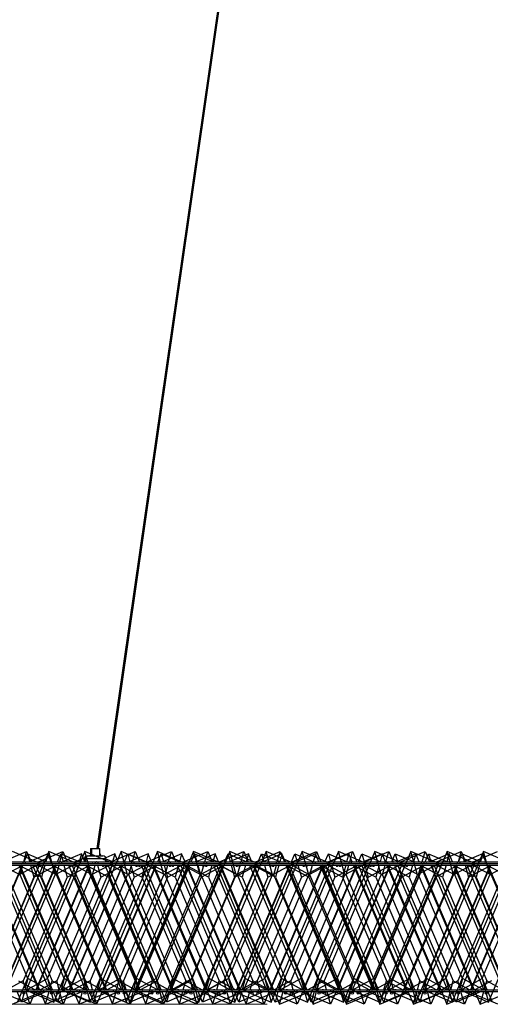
# Model space of a CAD drawing. Header units: millimetres. Extents: x 59 to 179, y 79 to 258.
# Tile 9 of 18: x 88 to 103, y 132 to 165. Entities that reach past the tile are written whole.
import ezdxf

# ---------------------------------------------------------------- set-up
doc = ezdxf.new("R2010")
doc.units = ezdxf.units.MM
doc.styles.add('SLDTEXTSTYLE0', font='TXT', dxfattribs={"width": 0.75})
doc.dimstyles.new('SLDDIMSTYLE0', dxfattribs={"dimtxt": 3.5, "dimasz": 3.302, "dimexe": 0, "dimexo": 0.0625, "dimgap": 0.875, "dimtad": 1, "dimdec": 0, "dimlfac": 20, "dimrnd": 1e-09, "dimzin": 12, "dimdsep": 46, "dimtxsty": 'SLDTEXTSTYLE0', "dimsah": 1, "dimcen": 0.09, "dimadec": 0, "dimazin": 3, "dimtfac": 1, "dimtdec": 0, "dimtofl": 0, "dimtmove": 0, "dimatfit": 3, "dimfxl": 0, "dimfrac": 2, "dimtolj": 1, "dimtzin": 12, "dimarcsym": 0})

# ---------------------------------------------------------------- blocks, each defined once
blk = doc.blocks.new('_D')
at = {"color": 7, "linetype": 'Continuous', "lineweight": 0}
for p, q in [((94.119, 190.579), (62.267, 190.579)), ((63.267, 190.579), (63.267, 132.301)), ((95.817, 132.301), (62.267, 132.301))]:
    blk.add_line(p, q, dxfattribs=at)
at = {"color": 7, "linetype": 'Continuous', "lineweight": 18}
for points in [[(63.267, 190.579), (62.759, 187.277), (63.775, 187.277)], [(63.267, 132.301), (63.775, 135.603), (62.759, 135.603)]]:
    blk.add_solid(points, dxfattribs=at)
at = {"color": 7, "linetype": 'Continuous', "lineweight": 18, "insert": (58.755, 159.712), "char_height": 3.5, "attachment_point": 1, "rotation": 90, "style": 'SLDTEXTSTYLE0'}
blk.add_mtext('1166', dxfattribs=at)

msp = doc.modelspace()

# ---------------------------------------------------------------- linework, layer by layer
at = {"color": 7, "linetype": 'Continuous', "lineweight": 25}
for p, q in [((97.447, 188.079), (90.17, 137.479)), ((90.22, 137.479), (97.497, 188.079)), ((88.574, 137.372), (86.62, 132.769)), ((87.03, 137.029), (87.839, 137.372)), ((88.292, 136.981), (87.372, 137.372)), ((87.744, 137.029), (87.839, 137.372)), ((89.775, 137.372), (87.822, 132.769)), ((87.839, 137.372), (87.984, 137.029)), ((88.232, 137.029), (89.04, 137.372)), ((88.788, 136.596), (88.574, 137.372)), ((89.494, 136.981), (88.574, 137.372)), ((88.946, 137.029), (89.04, 137.372)), ((90.977, 137.372), (89.023, 132.769)), ((89.04, 137.372), (89.186, 137.029)), ((89.989, 136.596), (89.775, 137.372)), ((90.696, 136.981), (89.775, 137.372)), ((89.956, 137.479), (89.956, 137.229)), ((89.956, 137.479), (89.995, 137.479)), ((89.995, 137.479), (89.995, 137.229)), ((89.995, 137.479), (90.27, 137.479)), ((92.179, 137.372), (90.225, 132.769)), ((90.27, 137.229), (90.27, 137.479)), ((90.27, 137.307), (90.303, 137.229)), ((90.636, 137.029), (91.444, 137.372)), ((91.191, 136.596), (90.977, 137.372)), ((91.897, 136.981), (90.977, 137.372)), ((91.349, 137.029), (91.444, 137.372)), ((93.38, 137.372), (91.427, 132.769)), ((91.444, 137.372), (91.589, 137.029)), ((91.837, 137.029), (92.646, 137.372)), ((92.393, 136.596), (92.179, 137.372)), ((93.099, 136.981), (92.179, 137.372)), ((92.551, 137.029), (92.646, 137.372)), ((94.582, 137.372), (92.628, 132.769)), ((92.646, 137.372), (92.791, 137.029)), ((93.039, 137.029), (93.847, 137.372)), ((93.594, 136.596), (93.38, 137.372)), ((94.301, 136.981), (93.38, 137.372)), ((93.752, 137.029), (93.847, 137.372)), ((95.784, 137.372), (93.83, 132.769)), ((93.847, 137.372), (93.993, 137.029)), ((94.241, 137.029), (95.049, 137.372)), ((94.796, 136.596), (94.582, 137.372)), ((95.503, 136.981), (94.582, 137.372)), ((94.954, 137.029), (95.049, 137.372)), ((96.986, 137.372), (95.032, 132.769)), ((95.049, 137.372), (95.195, 137.029)), ((95.442, 137.029), (96.251, 137.372)), ((95.998, 136.596), (95.784, 137.372)), ((96.704, 136.981), (95.784, 137.372)), ((96.156, 137.029), (96.251, 137.372)), ((98.187, 137.372), (96.234, 132.769)), ((96.251, 137.372), (96.396, 137.029)), ((96.644, 137.029), (97.452, 137.372)), ((97.2, 136.596), (96.986, 137.372)), ((97.906, 136.981), (96.986, 137.372)), ((97.358, 137.029), (97.452, 137.372)), ((99.389, 137.372), (97.435, 132.769)), ((97.452, 137.372), (97.598, 137.029)), ((97.846, 137.029), (98.654, 137.372)), ((98.401, 136.596), (98.187, 137.372)), ((99.108, 136.981), (98.187, 137.372)), ((98.559, 137.029), (98.654, 137.372)), ((100.591, 137.372), (98.637, 132.769)), ((98.654, 137.372), (98.8, 137.029)), ((99.048, 137.029), (99.856, 137.372)), ((99.603, 136.596), (99.389, 137.372)), ((100.31, 136.981), (99.389, 137.372)), ((99.761, 137.029), (99.856, 137.372)), ((101.792, 137.372), (99.839, 132.769)), ((99.856, 137.372), (100.001, 137.029)), ((100.249, 137.029), (101.058, 137.372)), ((100.805, 136.596), (100.591, 137.372)), ((101.511, 136.981), (100.591, 137.372)), ((100.963, 137.029), (101.058, 137.372)), ((102.994, 137.372), (101.041, 132.769)), ((101.058, 137.372), (101.203, 137.029)), ((101.451, 137.029), (102.259, 137.372)), ((102.007, 136.596), (101.792, 137.372)), ((102.713, 136.981), (101.792, 137.372)), ((102.165, 137.029), (102.259, 137.372)), ((104.196, 137.372), (102.242, 132.769)), ((102.259, 137.372), (102.405, 137.029)), ((102.653, 137.029), (103.461, 137.372)), ((103.208, 136.596), (102.994, 137.372)), ((103.915, 136.981), (102.994, 137.372)), ((82.252, 137.029), (123.002, 137.029)), ((82.252, 136.979), (123.002, 136.979)), ((82.269, 136.974), (123.019, 136.974)), ((86.339, 132.378), (88.292, 136.981)), ((87.54, 132.378), (89.494, 136.981)), ((88.292, 136.981), (87.586, 136.596)), ((87.729, 136.974), (87.73, 136.979)), ((87.73, 136.974), (87.732, 136.979)), ((87.753, 137.029), (87.866, 137.295)), ((87.8, 136.979), (87.789, 136.974)), ((87.866, 137.295), (88.493, 137.029)), ((87.866, 137.295), (87.939, 137.029)), ((88.545, 137.295), (87.918, 137.029)), ((87.953, 136.979), (87.954, 136.974)), ((88.005, 136.979), (88.007, 136.974)), ((88.123, 136.974), (88.121, 136.979)), ((88.124, 136.979), (88.133, 136.974)), ((88.458, 136.979), (88.457, 136.974)), ((88.545, 137.295), (88.472, 137.029)), ((88.658, 137.029), (88.545, 137.295)), ((88.611, 136.979), (88.621, 136.974)), ((88.681, 136.974), (88.679, 136.979)), ((88.742, 132.378), (90.696, 136.981)), ((89.494, 136.981), (88.788, 136.596)), ((88.839, 136.974), (88.841, 136.979)), ((88.862, 137.029), (88.975, 137.295)), ((88.91, 136.979), (88.899, 136.974)), ((88.931, 136.974), (88.932, 136.979)), ((88.975, 137.295), (89.602, 137.029)), ((88.975, 137.295), (89.049, 137.029)), ((89.654, 137.295), (89.027, 137.029)), ((89.062, 136.979), (89.064, 136.974)), ((89.207, 136.979), (89.209, 136.974)), ((89.325, 136.974), (89.323, 136.979)), ((89.326, 136.979), (89.334, 136.974)), ((89.434, 137.029), (89.762, 137.168)), ((89.567, 136.979), (89.566, 136.974)), ((89.654, 137.295), (89.581, 137.029)), ((89.767, 137.029), (89.654, 137.295)), ((89.72, 136.979), (89.731, 136.974)), ((89.754, 137.129), (89.754, 137.029)), ((89.792, 137.129), (89.754, 137.129)), ((89.791, 136.974), (89.789, 136.979)), ((89.792, 137.129), (89.792, 137.029)), ((90.472, 137.129), (89.792, 137.129)), ((89.854, 137.229), (89.892, 137.229)), ((89.892, 137.229), (90.372, 137.229)), ((89.905, 137.229), (89.956, 137.25)), ((89.944, 132.378), (91.897, 136.981)), ((89.948, 136.974), (89.95, 136.979)), ((90.696, 136.981), (89.989, 136.596)), ((90.019, 136.979), (90.008, 136.974)), ((90.132, 136.974), (90.134, 136.979)), ((90.172, 136.979), (90.173, 136.974)), ((90.409, 136.979), (90.411, 136.974)), ((90.764, 137.295), (90.464, 137.168)), ((90.472, 137.13), (90.711, 137.029)), ((90.472, 137.029), (90.472, 137.129)), ((90.526, 136.974), (90.524, 136.979)), ((90.528, 136.979), (90.536, 136.974)), ((90.676, 136.979), (90.675, 136.974)), ((90.764, 137.295), (90.69, 137.029)), ((90.877, 137.029), (90.764, 137.295)), ((90.829, 136.979), (90.84, 136.974)), ((90.9, 136.974), (90.898, 136.979)), ((91.058, 136.974), (91.06, 136.979)), ((91.081, 137.029), (91.194, 137.295)), ((91.128, 136.979), (91.117, 136.974)), ((91.146, 132.378), (93.099, 136.981)), ((91.897, 136.981), (91.191, 136.596)), ((91.194, 137.295), (91.821, 137.029)), ((91.194, 137.295), (91.267, 137.029)), ((91.873, 137.295), (91.246, 137.029)), ((91.281, 136.979), (91.282, 136.974)), ((91.334, 136.974), (91.335, 136.979)), ((91.611, 136.979), (91.613, 136.974)), ((91.728, 136.974), (91.726, 136.979)), ((91.729, 136.979), (91.738, 136.974)), ((91.786, 136.979), (91.785, 136.974)), ((91.873, 137.295), (91.8, 137.029)), ((91.986, 137.029), (91.873, 137.295)), ((91.939, 136.979), (91.949, 136.974)), ((92.009, 136.974), (92.007, 136.979)), ((92.167, 136.974), (92.169, 136.979)), ((92.19, 137.029), (92.303, 137.295)), ((92.238, 136.979), (92.227, 136.974)), ((92.303, 137.295), (92.93, 137.029)), ((92.303, 137.295), (92.377, 137.029)), ((92.347, 132.378), (94.301, 136.981)), ((92.982, 137.295), (92.355, 137.029)), ((92.39, 136.979), (92.392, 136.974)), ((93.099, 136.981), (92.393, 136.596)), ((92.536, 136.974), (92.537, 136.979)), ((92.812, 136.979), (92.814, 136.974)), ((92.895, 136.979), (92.894, 136.974)), ((92.982, 137.295), (92.909, 137.029)), ((92.93, 136.974), (92.928, 136.979)), ((92.931, 136.979), (92.94, 136.974)), ((93.095, 137.029), (92.982, 137.295)), ((93.048, 136.979), (93.059, 136.974)), ((93.119, 136.974), (93.117, 136.979)), ((93.276, 136.974), (93.278, 136.979)), ((93.299, 137.029), (93.412, 137.295)), ((93.347, 136.979), (93.336, 136.974)), ((93.412, 137.295), (94.039, 137.029)), ((93.412, 137.295), (93.486, 137.029)), ((94.092, 137.295), (93.465, 137.029)), ((93.5, 136.979), (93.501, 136.974)), ((93.549, 132.378), (95.503, 136.981)), ((94.301, 136.981), (93.594, 136.596)), ((93.737, 136.974), (93.739, 136.979)), ((94.004, 136.979), (94.003, 136.974)), ((94.014, 136.979), (94.016, 136.974)), ((94.092, 137.295), (94.018, 137.029)), ((94.205, 137.029), (94.092, 137.295)), ((94.131, 136.974), (94.129, 136.979)), ((94.133, 136.979), (94.141, 136.974)), ((94.157, 136.979), (94.168, 136.974)), ((94.228, 136.974), (94.226, 136.979)), ((94.386, 136.974), (94.388, 136.979)), ((94.409, 137.029), (94.522, 137.295)), ((94.456, 136.979), (94.445, 136.974)), ((94.522, 137.295), (95.149, 137.029)), ((94.522, 137.295), (94.595, 137.029)), ((95.201, 137.295), (94.574, 137.029)), ((94.609, 136.979), (94.61, 136.974)), ((94.751, 132.378), (96.704, 136.981)), ((95.503, 136.981), (94.796, 136.596)), ((94.939, 136.974), (94.94, 136.979)), ((95.114, 136.979), (95.113, 136.974)), ((95.201, 137.295), (95.128, 137.029)), ((95.314, 137.029), (95.201, 137.295)), ((95.216, 136.979), (95.218, 136.974)), ((95.267, 136.979), (95.277, 136.974)), ((95.333, 136.974), (95.331, 136.979)), ((95.337, 136.974), (95.335, 136.979)), ((95.335, 136.979), (95.343, 136.974)), ((95.495, 136.974), (95.497, 136.979)), ((95.518, 137.029), (95.631, 137.295)), ((95.566, 136.979), (95.555, 136.974)), ((95.631, 137.295), (96.258, 137.029)), ((95.631, 137.295), (95.705, 137.029)), ((96.31, 137.295), (95.683, 137.029)), ((95.718, 136.979), (95.72, 136.974)), ((95.952, 132.378), (97.906, 136.981)), ((96.704, 136.981), (95.998, 136.596)), ((96.141, 136.974), (96.142, 136.979)), ((96.223, 136.979), (96.222, 136.974)), ((96.31, 137.295), (96.237, 137.029)), ((96.423, 137.029), (96.31, 137.295)), ((96.376, 136.979), (96.387, 136.974)), ((96.418, 136.979), (96.419, 136.974)), ((96.447, 136.974), (96.445, 136.979)), ((96.535, 136.974), (96.533, 136.979)), ((96.536, 136.979), (96.545, 136.974)), ((96.604, 136.974), (96.606, 136.979)), ((96.627, 137.029), (96.74, 137.295)), ((96.675, 136.979), (96.664, 136.974)), ((96.74, 137.295), (97.367, 137.029)), ((96.74, 137.295), (96.814, 137.029)), ((97.42, 137.295), (96.793, 137.029)), ((96.828, 136.979), (96.829, 136.974)), ((97.154, 132.378), (99.108, 136.981)), ((97.906, 136.981), (97.2, 136.596)), ((97.332, 136.979), (97.331, 136.974)), ((97.343, 136.974), (97.344, 136.979)), ((97.42, 137.295), (97.346, 137.029)), ((97.533, 137.029), (97.42, 137.295)), ((97.485, 136.979), (97.496, 136.974)), ((97.556, 136.974), (97.554, 136.979)), ((97.619, 136.979), (97.621, 136.974)), ((97.714, 136.974), (97.716, 136.979)), ((97.737, 136.974), (97.735, 136.979)), ((97.737, 137.029), (97.85, 137.295)), ((97.738, 136.979), (97.746, 136.974)), ((97.784, 136.979), (97.773, 136.974)), ((97.85, 137.295), (98.477, 137.029)), ((97.85, 137.295), (97.923, 137.029)), ((98.529, 137.295), (97.902, 137.029)), ((97.937, 136.979), (97.938, 136.974)), ((98.356, 132.378), (100.31, 136.981)), ((99.108, 136.981), (98.401, 136.596)), ((98.442, 136.979), (98.44, 136.974)), ((98.529, 137.295), (98.456, 137.029)), ((98.642, 137.029), (98.529, 137.295)), ((98.544, 136.974), (98.546, 136.979)), ((98.595, 136.979), (98.605, 136.974)), ((98.665, 136.974), (98.663, 136.979)), ((98.821, 136.979), (98.823, 136.974)), ((98.823, 136.974), (98.825, 136.979)), ((98.846, 137.029), (98.959, 137.295)), ((98.894, 136.979), (98.883, 136.974)), ((98.938, 136.974), (98.936, 136.979)), ((98.94, 136.979), (98.948, 136.974)), ((98.959, 137.295), (99.586, 137.029)), ((98.959, 137.295), (99.033, 137.029)), ((99.638, 137.295), (99.011, 137.029)), ((99.046, 136.979), (99.048, 136.974)), ((99.551, 136.979), (99.55, 136.974)), ((99.558, 132.378), (101.511, 136.981)), ((99.638, 137.295), (99.565, 137.029)), ((100.31, 136.981), (99.603, 136.596)), ((99.751, 137.029), (99.638, 137.295)), ((99.704, 136.979), (99.715, 136.974)), ((99.746, 136.974), (99.747, 136.979)), ((99.775, 136.974), (99.773, 136.979)), ((99.932, 136.974), (99.934, 136.979)), ((99.955, 137.029), (100.068, 137.295)), ((100.003, 136.979), (99.992, 136.974)), ((100.023, 136.979), (100.025, 136.974)), ((100.068, 137.295), (100.695, 137.029)), ((100.068, 137.295), (100.142, 137.029)), ((100.748, 137.295), (100.121, 137.029)), ((100.14, 136.974), (100.138, 136.979)), ((100.141, 136.979), (100.15, 136.974)), ((100.156, 136.979), (100.157, 136.974)), ((100.66, 136.979), (100.659, 136.974)), ((100.748, 137.295), (100.674, 137.029)), ((100.861, 137.029), (100.748, 137.295)), ((100.759, 132.378), (102.713, 136.981)), ((101.511, 136.981), (100.805, 136.596)), ((100.813, 136.979), (100.824, 136.974)), ((100.884, 136.974), (100.882, 136.979)), ((100.948, 136.974), (100.949, 136.979)), ((101.042, 136.974), (101.044, 136.979)), ((101.065, 137.029), (101.178, 137.295)), ((101.112, 136.979), (101.101, 136.974)), ((101.178, 137.295), (101.805, 137.029)), ((101.178, 137.295), (101.251, 137.029)), ((101.224, 136.979), (101.226, 136.974)), ((101.857, 137.295), (101.23, 137.029)), ((101.265, 136.979), (101.266, 136.974)), ((101.342, 136.974), (101.34, 136.979)), ((101.343, 136.979), (101.352, 136.974)), ((101.77, 136.979), (101.768, 136.974)), ((101.857, 137.295), (101.784, 137.029)), ((101.97, 137.029), (101.857, 137.295)), ((101.923, 136.979), (101.933, 136.974)), ((101.961, 132.378), (103.915, 136.981)), ((101.993, 136.974), (101.991, 136.979)), ((102.713, 136.981), (102.007, 136.596)), ((102.149, 136.974), (102.151, 136.979)), ((102.151, 136.974), (102.153, 136.979)), ((102.174, 137.029), (102.287, 137.295)), ((102.222, 136.979), (102.211, 136.974)), ((102.287, 137.295), (102.914, 137.029)), ((102.287, 137.295), (102.361, 137.029)), ((102.966, 137.295), (102.339, 137.029)), ((102.374, 136.979), (102.376, 136.974)), ((102.426, 136.979), (102.428, 136.974)), ((102.543, 136.974), (102.542, 136.979)), ((102.545, 136.979), (102.553, 136.974)), ((102.879, 136.979), (102.878, 136.974)), ((102.966, 137.295), (102.893, 137.029)), ((103.079, 137.029), (102.966, 137.295)), ((103.032, 136.979), (103.043, 136.974)), ((103.103, 136.974), (103.101, 136.979)), ((103.163, 132.378), (105.116, 136.981)), ((103.915, 136.981), (103.208, 136.596)), ((82.269, 136.924), (123.019, 136.924)), ((87.677, 136.904), (85.926, 132.779)), ((85.949, 132.779), (87.708, 136.924)), ((88.243, 132.779), (86.484, 136.924)), ((86.515, 136.904), (88.266, 132.779)), ((86.827, 136.924), (88.587, 132.779)), ((88.702, 132.779), (86.942, 136.924)), ((86.971, 136.519), (87.677, 136.904)), ((87.023, 136.924), (87.625, 136.596)), ((88.786, 136.904), (87.035, 132.779)), ((87.058, 132.779), (88.818, 136.924)), ((89.353, 132.779), (87.593, 136.924)), ((87.672, 136.924), (87.625, 136.904)), ((87.625, 136.596), (87.715, 136.924)), ((88.331, 136.519), (87.625, 136.904)), ((87.625, 136.904), (89.376, 132.779)), ((87.63, 136.924), (87.677, 136.904)), ((87.968, 136.924), (88.08, 136.519)), ((88.029, 136.924), (89.788, 132.779)), ((88.08, 136.519), (88.786, 136.904)), ((89.904, 132.779), (88.144, 136.924)), ((89.896, 136.904), (88.144, 132.779)), ((88.167, 132.779), (89.927, 136.924)), ((88.224, 136.924), (88.826, 136.596)), ((88.443, 136.924), (88.331, 136.519)), ((90.462, 132.779), (88.702, 136.924)), ((88.781, 136.924), (88.734, 136.904)), ((89.44, 136.519), (88.734, 136.904)), ((88.734, 136.904), (90.485, 132.779)), ((88.739, 136.924), (88.786, 136.904)), ((88.826, 136.596), (88.917, 136.924)), ((89.077, 136.924), (89.189, 136.519)), ((89.189, 136.519), (89.896, 136.904)), ((89.23, 136.924), (90.99, 132.779)), ((91.005, 136.904), (89.254, 132.779)), ((89.277, 132.779), (91.036, 136.924)), ((91.105, 132.779), (89.346, 136.924)), ((89.426, 136.924), (90.028, 136.596)), ((89.552, 136.924), (89.44, 136.519)), ((91.571, 132.779), (89.812, 136.924)), ((89.89, 136.924), (89.843, 136.904)), ((90.55, 136.519), (89.843, 136.904)), ((89.843, 136.904), (91.594, 132.779)), ((89.849, 136.924), (89.896, 136.904)), ((90.028, 136.596), (90.118, 136.924)), ((90.187, 136.924), (90.299, 136.519)), ((90.299, 136.519), (91.005, 136.904)), ((92.114, 136.904), (90.363, 132.779)), ((90.386, 132.779), (92.146, 136.924)), ((90.432, 136.924), (92.192, 132.779)), ((92.307, 132.779), (90.547, 136.924)), ((90.661, 136.924), (90.55, 136.519)), ((90.628, 136.924), (91.23, 136.596)), ((92.681, 132.779), (90.921, 136.924)), ((91, 136.924), (90.953, 136.904)), ((91.659, 136.519), (90.953, 136.904)), ((90.953, 136.904), (92.704, 132.779)), ((90.958, 136.924), (91.005, 136.904)), ((91.23, 136.596), (91.32, 136.924)), ((91.296, 136.924), (91.408, 136.519)), ((91.408, 136.519), (92.114, 136.904)), ((93.224, 136.904), (91.472, 132.779)), ((91.495, 132.779), (93.255, 136.924)), ((91.634, 136.924), (93.393, 132.779)), ((91.771, 136.924), (91.659, 136.519)), ((93.509, 132.779), (91.749, 136.924)), ((91.83, 136.924), (92.431, 136.596)), ((93.79, 132.779), (92.03, 136.924)), ((92.109, 136.924), (92.062, 136.904)), ((92.768, 136.519), (92.062, 136.904)), ((92.062, 136.904), (93.813, 132.779)), ((92.067, 136.924), (92.114, 136.904)), ((92.405, 136.924), (92.517, 136.519)), ((92.431, 136.596), (92.522, 136.924)), ((92.517, 136.519), (93.224, 136.904)), ((94.333, 136.904), (92.582, 132.779)), ((92.605, 132.779), (94.364, 136.924)), ((92.88, 136.924), (92.768, 136.519)), ((92.836, 136.924), (94.595, 132.779)), ((94.711, 132.779), (92.951, 136.924)), ((93.031, 136.924), (93.633, 136.596)), ((94.899, 132.779), (93.14, 136.924)), ((93.218, 136.924), (93.171, 136.904)), ((93.878, 136.519), (93.171, 136.904)), ((93.171, 136.904), (94.922, 132.779)), ((93.177, 136.924), (93.224, 136.904)), ((93.515, 136.924), (93.627, 136.519)), ((93.627, 136.519), (94.333, 136.904)), ((93.633, 136.596), (93.724, 136.924)), ((95.442, 136.904), (93.691, 132.779)), ((93.714, 132.779), (95.474, 136.924)), ((93.989, 136.924), (93.878, 136.519)), ((94.037, 136.924), (95.797, 132.779)), ((95.912, 132.779), (94.153, 136.924)), ((94.233, 136.924), (94.835, 136.596)), ((96.009, 132.779), (94.249, 136.924)), ((94.328, 136.924), (94.281, 136.904)), ((94.987, 136.519), (94.281, 136.904)), ((94.281, 136.904), (96.032, 132.779)), ((94.286, 136.924), (94.333, 136.904)), ((94.624, 136.924), (94.736, 136.519)), ((94.736, 136.519), (95.442, 136.904)), ((96.552, 136.904), (94.8, 132.779)), ((94.823, 132.779), (96.583, 136.924)), ((94.835, 136.596), (94.925, 136.924)), ((95.099, 136.924), (94.987, 136.519)), ((95.239, 136.924), (96.999, 132.779)), ((97.114, 132.779), (95.354, 136.924)), ((97.118, 132.779), (95.358, 136.924)), ((95.437, 136.924), (95.39, 136.904)), ((96.096, 136.519), (95.39, 136.904)), ((95.39, 136.904), (97.141, 132.779)), ((95.395, 136.924), (95.442, 136.904)), ((95.435, 136.924), (96.037, 136.596)), ((95.733, 136.924), (95.845, 136.519)), ((95.845, 136.519), (96.552, 136.904)), ((97.661, 136.904), (95.91, 132.779)), ((95.933, 132.779), (97.692, 136.924)), ((96.037, 136.596), (96.127, 136.924)), ((96.208, 136.924), (96.096, 136.519)), ((96.441, 136.924), (98.2, 132.779)), ((98.227, 132.779), (96.468, 136.924)), ((96.546, 136.924), (96.499, 136.904)), ((97.206, 136.519), (96.499, 136.904)), ((96.499, 136.904), (98.25, 132.779)), ((96.505, 136.924), (96.552, 136.904)), ((98.316, 132.779), (96.556, 136.924)), ((96.637, 136.924), (97.238, 136.596)), ((96.843, 136.924), (96.954, 136.519)), ((96.954, 136.519), (97.661, 136.904)), ((98.77, 136.904), (97.019, 132.779)), ((97.042, 132.779), (98.802, 136.924)), ((97.317, 136.924), (97.206, 136.519)), ((97.238, 136.596), (97.329, 136.924)), ((99.337, 132.779), (97.577, 136.924)), ((97.656, 136.924), (97.609, 136.904)), ((98.315, 136.519), (97.609, 136.904)), ((97.609, 136.904), (99.36, 132.779)), ((97.614, 136.924), (97.661, 136.904)), ((97.642, 136.924), (99.402, 132.779)), ((99.517, 132.779), (97.758, 136.924)), ((97.838, 136.924), (98.44, 136.596)), ((97.952, 136.924), (98.064, 136.519)), ((98.064, 136.519), (98.77, 136.904)), ((99.88, 136.904), (98.128, 132.779)), ((98.151, 132.779), (99.911, 136.924)), ((98.427, 136.924), (98.315, 136.519)), ((98.44, 136.596), (98.531, 136.924)), ((100.446, 132.779), (98.686, 136.924)), ((98.765, 136.924), (98.718, 136.904)), ((99.424, 136.519), (98.718, 136.904)), ((98.718, 136.904), (100.469, 132.779)), ((98.723, 136.924), (98.77, 136.904)), ((98.844, 136.924), (100.604, 132.779)), ((100.719, 132.779), (98.96, 136.924)), ((99.04, 136.924), (99.642, 136.596)), ((99.061, 136.924), (99.173, 136.519)), ((99.173, 136.519), (99.88, 136.904)), ((100.989, 136.904), (99.238, 132.779)), ((99.261, 132.779), (101.02, 136.924)), ((99.536, 136.924), (99.424, 136.519)), ((99.642, 136.596), (99.732, 136.924)), ((101.555, 132.779), (99.796, 136.924)), ((99.874, 136.924), (99.827, 136.904)), ((100.534, 136.519), (99.827, 136.904)), ((99.827, 136.904), (101.578, 132.779)), ((99.833, 136.924), (99.88, 136.904)), ((100.046, 136.924), (101.806, 132.779)), ((101.921, 132.779), (100.161, 136.924)), ((100.171, 136.924), (100.282, 136.519)), ((100.242, 136.924), (100.843, 136.596)), ((100.282, 136.519), (100.989, 136.904)), ((102.098, 136.904), (100.347, 132.779)), ((100.37, 132.779), (102.13, 136.924)), ((100.645, 136.924), (100.534, 136.519)), ((100.843, 136.596), (100.934, 136.924)), ((102.665, 132.779), (100.905, 136.924)), ((100.984, 136.924), (100.937, 136.904)), ((101.643, 136.519), (100.937, 136.904)), ((100.937, 136.904), (102.688, 132.779)), ((100.942, 136.924), (100.989, 136.904)), ((101.248, 136.924), (103.007, 132.779)), ((101.28, 136.924), (101.392, 136.519)), ((103.123, 132.779), (101.363, 136.924)), ((101.392, 136.519), (102.098, 136.904)), ((101.443, 136.924), (102.045, 136.596)), ((103.208, 136.904), (101.456, 132.779)), ((101.479, 132.779), (103.239, 136.924)), ((101.755, 136.924), (101.643, 136.519)), ((103.774, 132.779), (102.014, 136.924)), ((102.045, 136.596), (102.136, 136.924)), ((102.093, 136.924), (102.046, 136.904)), ((102.752, 136.519), (102.046, 136.904)), ((102.046, 136.904), (103.797, 132.779)), ((102.051, 136.924), (102.098, 136.904)), ((102.389, 136.924), (102.501, 136.519)), ((102.449, 136.924), (104.209, 132.779)), ((102.501, 136.519), (103.208, 136.904)), ((104.324, 132.779), (102.565, 136.924)), ((104.317, 136.904), (102.566, 132.779)), ((102.589, 132.779), (104.348, 136.924)), ((102.645, 136.924), (103.247, 136.596)), ((102.864, 136.924), (102.752, 136.519)), ((104.883, 132.779), (103.124, 136.924)), ((103.202, 136.924), (103.155, 136.904)), ((103.862, 136.519), (103.155, 136.904)), ((103.155, 136.904), (104.906, 132.779)), ((103.161, 136.924), (103.208, 136.904)), ((87.884, 133.154), (86.423, 136.596)), ((88.08, 136.519), (86.619, 133.077)), ((87.222, 136.519), (88.683, 133.077)), ((87.326, 133.154), (88.788, 136.596)), ((89.086, 133.154), (87.625, 136.596)), ((89.189, 136.519), (87.728, 133.077)), ((88.331, 136.519), (89.792, 133.077)), ((88.528, 133.154), (89.989, 136.596)), ((90.288, 133.154), (88.826, 136.596)), ((90.299, 136.519), (88.837, 133.077)), ((89.44, 136.519), (90.902, 133.077)), ((89.73, 133.154), (91.191, 136.596)), ((91.408, 136.519), (89.947, 133.077)), ((91.489, 133.154), (90.028, 136.596)), ((90.55, 136.519), (92.011, 133.077)), ((90.931, 133.154), (92.393, 136.596)), ((92.517, 136.519), (91.056, 133.077)), ((92.691, 133.154), (91.23, 136.596)), ((91.659, 136.519), (93.12, 133.077)), ((92.133, 133.154), (93.594, 136.596)), ((93.627, 136.519), (92.165, 133.077)), ((93.893, 133.154), (92.431, 136.596)), ((92.768, 136.519), (94.23, 133.077)), ((94.736, 136.519), (93.274, 133.077)), ((93.335, 133.154), (94.796, 136.596)), ((95.094, 133.154), (93.633, 136.596)), ((93.878, 136.519), (95.339, 133.077)), ((95.845, 136.519), (94.384, 133.077)), ((94.537, 133.154), (95.998, 136.596)), ((96.296, 133.154), (94.835, 136.596)), ((94.987, 136.519), (96.448, 133.077)), ((96.954, 136.519), (95.493, 133.077)), ((95.738, 133.154), (97.2, 136.596)), ((97.498, 133.154), (96.037, 136.596)), ((96.096, 136.519), (97.558, 133.077)), ((98.064, 136.519), (96.602, 133.077)), ((96.94, 133.154), (98.401, 136.596)), ((97.206, 136.519), (98.667, 133.077)), ((98.7, 133.154), (97.238, 136.596)), ((99.173, 136.519), (97.712, 133.077)), ((98.142, 133.154), (99.603, 136.596)), ((98.315, 136.519), (99.776, 133.077)), ((99.901, 133.154), (98.44, 136.596)), ((100.282, 136.519), (98.821, 133.077)), ((99.343, 133.154), (100.805, 136.596)), ((99.424, 136.519), (100.886, 133.077)), ((101.103, 133.154), (99.642, 136.596)), ((101.392, 136.519), (99.93, 133.077)), ((100.534, 136.519), (101.995, 133.077)), ((100.545, 133.154), (102.007, 136.596)), ((102.305, 133.154), (100.843, 136.596)), ((102.501, 136.519), (101.04, 133.077)), ((101.643, 136.519), (103.104, 133.077)), ((101.747, 133.154), (103.208, 136.596)), ((103.507, 133.154), (102.045, 136.596)), ((103.61, 136.519), (102.149, 133.077)), ((102.752, 136.519), (104.214, 133.077)), ((102.949, 133.154), (104.41, 136.596)), ((87.728, 133.077), (87.18, 132.779)), ((87.574, 133.077), (88.121, 132.779)), ((87.81, 132.779), (87.728, 133.077)), ((87.884, 133.154), (87.781, 132.779)), ((87.822, 132.769), (88.528, 133.154)), ((88.573, 132.779), (87.884, 133.154)), ((88.837, 133.077), (88.289, 132.779)), ((88.528, 133.154), (88.742, 132.378)), ((88.601, 132.779), (88.683, 133.077)), ((88.683, 133.077), (89.231, 132.779)), ((88.92, 132.779), (88.837, 133.077)), ((89.086, 133.154), (88.982, 132.779)), ((89.023, 132.769), (89.73, 133.154)), ((89.775, 132.779), (89.086, 133.154)), ((89.947, 133.077), (89.399, 132.779)), ((89.71, 132.779), (89.792, 133.077)), ((89.73, 133.154), (89.944, 132.378)), ((89.792, 133.077), (90.34, 132.779)), ((90.029, 132.779), (89.947, 133.077)), ((90.288, 133.154), (90.184, 132.779)), ((90.225, 132.769), (90.931, 133.154)), ((90.977, 132.779), (90.288, 133.154)), ((91.056, 133.077), (90.508, 132.779)), ((90.819, 132.779), (90.902, 133.077)), ((90.902, 133.077), (91.449, 132.779)), ((90.931, 133.154), (91.146, 132.378)), ((91.138, 132.779), (91.056, 133.077)), ((91.489, 133.154), (91.386, 132.779)), ((91.427, 132.769), (92.133, 133.154)), ((92.178, 132.779), (91.489, 133.154)), ((92.165, 133.077), (91.617, 132.779)), ((91.929, 132.779), (92.011, 133.077)), ((92.011, 133.077), (92.559, 132.779)), ((92.133, 133.154), (92.347, 132.378)), ((92.248, 132.779), (92.165, 133.077)), ((92.691, 133.154), (92.587, 132.779)), ((92.628, 132.769), (93.335, 133.154)), ((93.38, 132.779), (92.691, 133.154)), ((93.274, 133.077), (92.727, 132.779)), ((93.038, 132.779), (93.12, 133.077)), ((93.12, 133.077), (93.668, 132.779)), ((93.357, 132.779), (93.274, 133.077)), ((93.335, 133.154), (93.549, 132.378)), ((93.893, 133.154), (93.789, 132.779)), ((93.83, 132.769), (94.537, 133.154)), ((94.384, 133.077), (93.836, 132.779)), ((94.582, 132.779), (93.893, 133.154)), ((94.147, 132.779), (94.23, 133.077)), ((94.23, 133.077), (94.777, 132.779)), ((94.466, 132.779), (94.384, 133.077)), ((94.537, 133.154), (94.751, 132.378)), ((95.493, 133.077), (94.945, 132.779)), ((95.094, 133.154), (94.991, 132.779)), ((95.032, 132.769), (95.738, 133.154)), ((95.784, 132.779), (95.094, 133.154)), ((95.257, 132.779), (95.339, 133.077)), ((95.339, 133.077), (95.887, 132.779)), ((95.576, 132.779), (95.493, 133.077)), ((95.738, 133.154), (95.952, 132.378)), ((96.602, 133.077), (96.055, 132.779)), ((96.296, 133.154), (96.193, 132.779)), ((96.234, 132.769), (96.94, 133.154)), ((96.985, 132.779), (96.296, 133.154)), ((96.366, 132.779), (96.448, 133.077)), ((96.448, 133.077), (96.996, 132.779)), ((96.685, 132.779), (96.602, 133.077)), ((96.94, 133.154), (97.154, 132.378)), ((97.712, 133.077), (97.164, 132.779)), ((97.498, 133.154), (97.394, 132.779)), ((97.435, 132.769), (98.142, 133.154)), ((97.475, 132.779), (97.558, 133.077)), ((98.187, 132.779), (97.498, 133.154)), ((97.558, 133.077), (98.105, 132.779)), ((97.794, 132.779), (97.712, 133.077)), ((98.142, 133.154), (98.356, 132.378)), ((98.821, 133.077), (98.273, 132.779)), ((98.585, 132.779), (98.667, 133.077)), ((98.7, 133.154), (98.596, 132.779)), ((98.637, 132.769), (99.343, 133.154)), ((98.667, 133.077), (99.215, 132.779)), ((99.389, 132.779), (98.7, 133.154)), ((98.904, 132.779), (98.821, 133.077)), ((99.343, 133.154), (99.558, 132.378)), ((99.93, 133.077), (99.383, 132.779)), ((99.694, 132.779), (99.776, 133.077)), ((99.776, 133.077), (100.324, 132.779)), ((99.901, 133.154), (99.798, 132.779)), ((99.839, 132.769), (100.545, 133.154)), ((100.59, 132.779), (99.901, 133.154)), ((100.013, 132.779), (99.93, 133.077)), ((101.04, 133.077), (100.492, 132.779)), ((100.545, 133.154), (100.759, 132.378)), ((100.803, 132.779), (100.886, 133.077)), ((100.886, 133.077), (101.433, 132.779)), ((101.103, 133.154), (101, 132.779)), ((101.122, 132.779), (101.04, 133.077)), ((101.041, 132.769), (101.747, 133.154)), ((101.792, 132.779), (101.103, 133.154)), ((102.149, 133.077), (101.601, 132.779)), ((101.747, 133.154), (101.961, 132.378)), ((101.913, 132.779), (101.995, 133.077)), ((101.995, 133.077), (102.543, 132.779)), ((102.232, 132.779), (102.149, 133.077)), ((102.305, 133.154), (102.201, 132.779)), ((102.242, 132.769), (102.949, 133.154)), ((102.994, 132.779), (102.305, 133.154)), ((103.258, 133.077), (102.711, 132.779)), ((102.949, 133.154), (103.163, 132.378)), ((103.022, 132.779), (103.104, 133.077)), ((103.104, 133.077), (103.652, 132.779)), ((82.252, 132.779), (123.002, 132.779)), ((82.252, 132.729), (123.002, 132.729)), ((87.67, 132.378), (87.521, 132.729)), ((88.495, 132.729), (87.67, 132.378)), ((87.767, 132.729), (87.67, 132.378)), ((87.822, 132.769), (88.742, 132.378)), ((87.942, 132.301), (87.824, 132.729)), ((88.123, 132.729), (87.942, 132.301)), ((88.131, 132.692), (88.146, 132.729)), ((88.198, 132.729), (88.131, 132.692)), ((88.213, 132.729), (88.28, 132.692)), ((88.28, 132.692), (88.265, 132.729)), ((88.288, 132.729), (88.469, 132.301)), ((88.469, 132.301), (88.587, 132.729)), ((88.872, 132.378), (88.723, 132.729)), ((89.697, 132.729), (88.872, 132.378)), ((88.968, 132.729), (88.872, 132.378)), ((89.051, 132.301), (88.933, 132.729)), ((89.023, 132.769), (89.944, 132.378)), ((89.233, 132.729), (89.051, 132.301)), ((89.24, 132.692), (89.256, 132.729)), ((89.307, 132.729), (89.24, 132.692)), ((89.323, 132.729), (89.389, 132.692)), ((89.389, 132.692), (89.374, 132.729)), ((89.397, 132.729), (89.578, 132.301)), ((89.578, 132.301), (89.696, 132.729)), ((90.074, 132.378), (89.925, 132.729)), ((90.161, 132.301), (90.043, 132.729)), ((90.898, 132.729), (90.074, 132.378)), ((90.17, 132.729), (90.074, 132.378)), ((90.342, 132.729), (90.161, 132.301)), ((90.225, 132.769), (91.146, 132.378)), ((90.349, 132.692), (90.365, 132.729)), ((90.416, 132.729), (90.349, 132.692)), ((90.432, 132.729), (90.499, 132.692)), ((90.499, 132.692), (90.483, 132.729)), ((90.506, 132.729), (90.688, 132.301)), ((90.688, 132.301), (90.806, 132.729)), ((91.275, 132.378), (91.127, 132.729)), ((91.27, 132.301), (91.152, 132.729)), ((91.451, 132.729), (91.27, 132.301)), ((92.1, 132.729), (91.275, 132.378)), ((91.372, 132.729), (91.275, 132.378)), ((91.427, 132.769), (92.347, 132.378)), ((91.459, 132.692), (91.474, 132.729)), ((91.526, 132.729), (91.459, 132.692)), ((91.541, 132.729), (91.608, 132.692)), ((91.608, 132.692), (91.593, 132.729)), ((91.616, 132.729), (91.797, 132.301)), ((91.797, 132.301), (91.915, 132.729)), ((92.379, 132.301), (92.261, 132.729)), ((92.477, 132.378), (92.328, 132.729)), ((92.561, 132.729), (92.379, 132.301)), ((93.302, 132.729), (92.477, 132.378)), ((92.574, 132.729), (92.477, 132.378)), ((92.568, 132.692), (92.584, 132.729)), ((92.635, 132.729), (92.568, 132.692)), ((92.628, 132.769), (93.549, 132.378)), ((92.651, 132.729), (92.717, 132.692)), ((92.717, 132.692), (92.702, 132.729)), ((92.725, 132.729), (92.906, 132.301)), ((92.906, 132.301), (93.024, 132.729)), ((93.489, 132.301), (93.371, 132.729)), ((93.67, 132.729), (93.489, 132.301)), ((93.679, 132.378), (93.53, 132.729)), ((93.677, 132.692), (93.693, 132.729)), ((93.744, 132.729), (93.677, 132.692)), ((94.504, 132.729), (93.679, 132.378)), ((93.775, 132.729), (93.679, 132.378)), ((93.76, 132.729), (93.827, 132.692)), ((93.827, 132.692), (93.811, 132.729)), ((93.83, 132.769), (94.751, 132.378)), ((93.834, 132.729), (94.016, 132.301)), ((94.016, 132.301), (94.134, 132.729)), ((94.598, 132.301), (94.48, 132.729)), ((94.779, 132.729), (94.598, 132.301)), ((94.88, 132.378), (94.732, 132.729)), ((94.787, 132.692), (94.802, 132.729)), ((94.854, 132.729), (94.787, 132.692)), ((94.869, 132.729), (94.936, 132.692)), ((95.705, 132.729), (94.88, 132.378)), ((94.977, 132.729), (94.88, 132.378)), ((94.936, 132.692), (94.921, 132.729)), ((94.944, 132.729), (95.125, 132.301)), ((95.032, 132.769), (95.952, 132.378)), ((95.125, 132.301), (95.243, 132.729)), ((95.707, 132.301), (95.589, 132.729)), ((95.889, 132.729), (95.707, 132.301)), ((95.896, 132.692), (95.912, 132.729)), ((95.963, 132.729), (95.896, 132.692)), ((96.082, 132.378), (95.933, 132.729)), ((95.979, 132.729), (96.045, 132.692)), ((96.045, 132.692), (96.03, 132.729)), ((96.053, 132.729), (96.234, 132.301)), ((96.907, 132.729), (96.082, 132.378)), ((96.179, 132.729), (96.082, 132.378)), ((96.234, 132.769), (97.154, 132.378)), ((96.234, 132.301), (96.352, 132.729)), ((96.817, 132.301), (96.699, 132.729)), ((96.998, 132.729), (96.817, 132.301)), ((97.005, 132.692), (97.021, 132.729)), ((97.072, 132.729), (97.005, 132.692)), ((97.088, 132.729), (97.155, 132.692)), ((97.284, 132.378), (97.135, 132.729)), ((97.155, 132.692), (97.139, 132.729)), ((97.162, 132.729), (97.344, 132.301)), ((98.109, 132.729), (97.284, 132.378)), ((97.381, 132.729), (97.284, 132.378)), ((97.344, 132.301), (97.461, 132.729)), ((97.435, 132.769), (98.356, 132.378)), ((97.926, 132.301), (97.808, 132.729)), ((98.107, 132.729), (97.926, 132.301)), ((98.115, 132.692), (98.13, 132.729)), ((98.182, 132.729), (98.115, 132.692)), ((98.197, 132.729), (98.264, 132.692)), ((98.264, 132.692), (98.249, 132.729)), ((98.272, 132.729), (98.453, 132.301)), ((98.486, 132.378), (98.337, 132.729)), ((98.453, 132.301), (98.571, 132.729)), ((99.311, 132.729), (98.486, 132.378)), ((98.582, 132.729), (98.486, 132.378)), ((98.637, 132.769), (99.558, 132.378)), ((99.035, 132.301), (98.917, 132.729)), ((99.217, 132.729), (99.035, 132.301)), ((99.224, 132.692), (99.24, 132.729)), ((99.291, 132.729), (99.224, 132.692)), ((99.307, 132.729), (99.373, 132.692)), ((99.373, 132.692), (99.358, 132.729)), ((99.381, 132.729), (99.562, 132.301)), ((99.687, 132.378), (99.539, 132.729)), ((99.562, 132.301), (99.68, 132.729)), ((100.512, 132.729), (99.687, 132.378)), ((99.784, 132.729), (99.687, 132.378)), ((99.839, 132.769), (100.759, 132.378)), ((100.145, 132.301), (100.027, 132.729)), ((100.326, 132.729), (100.145, 132.301)), ((100.333, 132.692), (100.349, 132.729)), ((100.4, 132.729), (100.333, 132.692)), ((100.416, 132.729), (100.483, 132.692)), ((100.483, 132.692), (100.467, 132.729)), ((100.49, 132.729), (100.672, 132.301)), ((100.672, 132.301), (100.789, 132.729)), ((100.889, 132.378), (100.74, 132.729)), ((101.714, 132.729), (100.889, 132.378)), ((100.986, 132.729), (100.889, 132.378)), ((101.041, 132.769), (101.961, 132.378)), ((101.254, 132.301), (101.136, 132.729)), ((101.435, 132.729), (101.254, 132.301)), ((101.443, 132.692), (101.458, 132.729)), ((101.51, 132.729), (101.443, 132.692)), ((101.525, 132.729), (101.592, 132.692)), ((101.592, 132.692), (101.577, 132.729)), ((101.6, 132.729), (101.781, 132.301)), ((101.781, 132.301), (101.899, 132.729)), ((102.091, 132.378), (101.942, 132.729)), ((102.916, 132.729), (102.091, 132.378)), ((102.187, 132.729), (102.091, 132.378)), ((102.242, 132.769), (103.163, 132.378)), ((102.363, 132.301), (102.245, 132.729)), ((102.545, 132.729), (102.363, 132.301)), ((102.552, 132.692), (102.568, 132.729)), ((102.619, 132.729), (102.552, 132.692)), ((102.635, 132.729), (102.701, 132.692)), ((102.701, 132.692), (102.686, 132.729)), ((102.709, 132.729), (102.89, 132.301)), ((102.89, 132.301), (103.008, 132.729)), ((103.292, 132.378), (103.144, 132.729)), ((87.942, 132.301), (87.021, 132.692)), ((87.36, 132.301), (88.28, 132.692)), ((89.051, 132.301), (88.131, 132.692)), ((88.469, 132.301), (89.389, 132.692)), ((90.161, 132.301), (89.24, 132.692)), ((89.578, 132.301), (90.499, 132.692)), ((91.27, 132.301), (90.349, 132.692)), ((90.688, 132.301), (91.608, 132.692)), ((92.379, 132.301), (91.459, 132.692)), ((91.797, 132.301), (92.717, 132.692)), ((93.489, 132.301), (92.568, 132.692)), ((92.906, 132.301), (93.827, 132.692)), ((94.598, 132.301), (93.677, 132.692)), ((94.016, 132.301), (94.936, 132.692)), ((95.707, 132.301), (94.787, 132.692)), ((95.125, 132.301), (96.045, 132.692)), ((96.817, 132.301), (95.896, 132.692)), ((96.234, 132.301), (97.155, 132.692)), ((97.926, 132.301), (97.005, 132.692)), ((97.344, 132.301), (98.264, 132.692)), ((99.035, 132.301), (98.115, 132.692)), ((98.453, 132.301), (99.373, 132.692)), ((100.145, 132.301), (99.224, 132.692)), ((99.562, 132.301), (100.483, 132.692)), ((101.254, 132.301), (100.333, 132.692)), ((100.672, 132.301), (101.592, 132.692)), ((102.363, 132.301), (101.443, 132.692)), ((101.781, 132.301), (102.701, 132.692)), ((103.473, 132.301), (102.552, 132.692)), ((102.89, 132.301), (103.811, 132.692))]:
    msp.add_line(p, q, dxfattribs=at)
at = {"color": 7, "linetype": 'Continuous', "lineweight": 25, "flags": 128}
for points in [[(88.629, 136.974), (88.628, 136.975), (88.625, 136.979)], [(88.684, 136.979), (88.681, 136.975), (88.68, 136.974)], [(89.83, 136.974), (89.83, 136.975), (89.826, 136.979)], [(89.886, 136.979), (89.883, 136.975), (89.882, 136.974)], [(91.032, 136.974), (91.032, 136.975), (91.028, 136.979)], [(91.088, 136.979), (91.085, 136.975), (91.083, 136.974)], [(92.234, 136.974), (92.233, 136.975), (92.23, 136.979)], [(92.289, 136.979), (92.286, 136.975), (92.285, 136.974)], [(93.436, 136.974), (93.435, 136.975), (93.431, 136.979)], [(93.491, 136.979), (93.488, 136.975), (93.487, 136.974)], [(94.637, 136.974), (94.637, 136.975), (94.633, 136.979)], [(94.693, 136.979), (94.69, 136.975), (94.689, 136.974)], [(95.839, 136.974), (95.838, 136.975), (95.835, 136.979)], [(95.894, 136.979), (95.891, 136.975), (95.89, 136.974)], [(97.041, 136.974), (97.04, 136.975), (97.037, 136.979)], [(97.096, 136.979), (97.093, 136.975), (97.092, 136.974)], [(98.243, 136.974), (98.242, 136.975), (98.238, 136.979)], [(98.298, 136.979), (98.295, 136.975), (98.294, 136.974)], [(99.444, 136.974), (99.444, 136.975), (99.44, 136.979)], [(99.5, 136.979), (99.497, 136.975), (99.495, 136.974)], [(100.646, 136.974), (100.645, 136.975), (100.642, 136.979)], [(100.701, 136.979), (100.698, 136.975), (100.697, 136.974)], [(101.848, 136.974), (101.847, 136.975), (101.844, 136.979)], [(101.903, 136.979), (101.9, 136.975), (101.899, 136.974)], [(103.049, 136.974), (103.049, 136.975), (103.045, 136.979)], [(103.105, 136.979), (103.102, 136.975), (103.101, 136.974)], [(88.088, 132.729), (88.083, 132.722), (88.071, 132.714)], [(89.289, 132.729), (89.285, 132.722), (89.272, 132.714)], [(90.491, 132.729), (90.486, 132.722), (90.474, 132.714)], [(91.693, 132.729), (91.688, 132.722), (91.676, 132.714)], [(92.895, 132.729), (92.89, 132.722), (92.878, 132.714)], [(94.096, 132.729), (94.091, 132.722), (94.079, 132.714)], [(95.298, 132.729), (95.293, 132.722), (95.281, 132.714)], [(96.5, 132.729), (96.495, 132.722), (96.483, 132.714)], [(97.702, 132.729), (97.697, 132.722), (97.685, 132.714)], [(98.903, 132.729), (98.898, 132.722), (98.886, 132.714)], [(100.105, 132.729), (100.1, 132.722), (100.088, 132.714)], [(101.307, 132.729), (101.302, 132.722), (101.29, 132.714)], [(102.508, 132.729), (102.503, 132.722), (102.491, 132.714)]]:
    msp.add_lwpolyline(points, dxfattribs=at)
at = {"color": 7, "linetype": 'Continuous', "lineweight": 25}
for centre in [(87.758, 137.001), (87.758, 137.001), (88.96, 137.001), (88.96, 137.001), (90.161, 137.001), (90.161, 137.001), (91.363, 137.001), (91.363, 137.001), (92.565, 137.001), (92.565, 137.001), (93.766, 137.001), (93.766, 137.001), (94.968, 137.001), (94.968, 137.001), (96.17, 137.001), (96.17, 137.001), (97.372, 137.001), (97.372, 137.001), (98.573, 137.001), (98.573, 137.001), (99.775, 137.001), (99.775, 137.001), (100.977, 137.001), (100.977, 137.001), (102.178, 137.001), (102.178, 137.001), (88.356, 132.749), (88.356, 132.749), (89.558, 132.749), (89.558, 132.749), (90.76, 132.749), (90.76, 132.749), (91.961, 132.749), (91.961, 132.749), (93.163, 132.749), (93.163, 132.749), (94.365, 132.749), (94.365, 132.749), (95.566, 132.749), (95.566, 132.749), (96.768, 132.749), (96.768, 132.749), (97.97, 132.749), (97.97, 132.749), (99.172, 132.749), (99.172, 132.749), (100.373, 132.749), (100.373, 132.749), (101.575, 132.749), (101.575, 132.749), (102.777, 132.749), (102.777, 132.749), (87.746, 132.672), (87.746, 132.672), (88.665, 132.672), (88.665, 132.672), (88.855, 132.672), (88.855, 132.672), (89.775, 132.672), (89.775, 132.672), (89.964, 132.672), (89.964, 132.672), (90.884, 132.672), (90.884, 132.672), (91.074, 132.672), (91.074, 132.672), (91.993, 132.672), (91.993, 132.672), (92.183, 132.672), (92.183, 132.672), (93.103, 132.672), (93.103, 132.672), (93.292, 132.672), (93.292, 132.672), (94.212, 132.672), (94.212, 132.672), (94.402, 132.672), (94.402, 132.672), (95.321, 132.672), (95.321, 132.672), (95.511, 132.672), (95.511, 132.672), (96.431, 132.672), (96.431, 132.672), (96.62, 132.672), (96.62, 132.672), (97.54, 132.672), (97.54, 132.672), (97.73, 132.672), (97.73, 132.672), (98.649, 132.672), (98.649, 132.672), (98.839, 132.672), (98.839, 132.672), (99.759, 132.672), (99.759, 132.672), (99.948, 132.672), (99.948, 132.672), (100.868, 132.672), (100.868, 132.672), (101.058, 132.672), (101.058, 132.672), (101.977, 132.672), (101.977, 132.672), (102.167, 132.672), (102.167, 132.672), (103.087, 132.672), (103.087, 132.672)]:
    msp.add_circle(centre, 0.0375, dxfattribs=at)
for centre, radius, start, end in [((88.654, 137.001), 0.0375, 46.4354, 133.5646), ((88.654, 137.001), 0.0375, 46.4354, 133.5646), ((89.854, 137.129), 0.1, 90, 180), ((89.892, 137.129), 0.1, 90, 180), ((90.372, 137.129), 0.1, 0, 90), ((91.058, 137.001), 0.0375, 46.4354, 133.5646), ((91.058, 137.001), 0.0375, 46.4354, 133.5646), ((92.26, 137.001), 0.0375, 46.4354, 133.5646), ((92.26, 137.001), 0.0375, 46.4354, 133.5646), ((93.461, 137.001), 0.0375, 46.4354, 133.5646), ((93.461, 137.001), 0.0375, 46.4354, 133.5646), ((94.663, 137.001), 0.0375, 46.4354, 133.5646), ((94.663, 137.001), 0.0375, 46.4354, 133.5646), ((95.865, 137.001), 0.0375, 46.4354, 133.5646), ((95.865, 137.001), 0.0375, 46.4354, 133.5646), ((97.066, 137.001), 0.0375, 46.4354, 133.5646), ((97.066, 137.001), 0.0375, 46.4354, 133.5646), ((98.268, 137.001), 0.0375, 46.4354, 133.5646), ((98.268, 137.001), 0.0375, 46.4354, 133.5646), ((99.47, 137.001), 0.0375, 46.4354, 133.5646), ((99.47, 137.001), 0.0375, 46.4354, 133.5646), ((100.672, 137.001), 0.0375, 46.4354, 133.5646), ((100.672, 137.001), 0.0375, 46.4354, 133.5646), ((101.873, 137.001), 0.0375, 46.4354, 133.5646), ((101.873, 137.001), 0.0375, 46.4354, 133.5646), ((103.075, 137.001), 0.0375, 46.4354, 133.5646), ((103.075, 137.001), 0.0375, 46.4354, 133.5646), ((88.159, 136.924), 0.0375, 180.7832, 293), ((88.159, 136.924), 0.0375, 180.7832, 359.2168), ((88.159, 136.924), 0.0375, 293, 359.2168), ((88.252, 136.924), 0.0375, 180.7832, 359.2168), ((88.252, 136.924), 0.0375, 180.7832, 247), ((88.252, 136.924), 0.0375, 247, 359.2168), ((89.268, 136.924), 0.0375, 180.7832, 293), ((89.268, 136.924), 0.0375, 180.7832, 359.2168), ((89.268, 136.924), 0.0375, 293, 359.2168), ((89.361, 136.924), 0.0375, 180.7832, 359.2168), ((89.361, 136.924), 0.0375, 180.7832, 247), ((89.361, 136.924), 0.0375, 247, 359.2168), ((90.378, 136.924), 0.0375, 180.7832, 293), ((90.378, 136.924), 0.0375, 180.7832, 359.2168), ((90.378, 136.924), 0.0375, 293, 359.2168), ((90.47, 136.924), 0.0375, 180.7832, 247), ((90.47, 136.924), 0.0375, 180.7832, 359.2168), ((90.47, 136.924), 0.0375, 247, 359.2168), ((91.487, 136.924), 0.0375, 180.7832, 293), ((91.487, 136.924), 0.0375, 180.7832, 359.2168), ((91.487, 136.924), 0.0375, 293, 359.2168), ((91.58, 136.924), 0.0375, 180.7832, 247), ((91.58, 136.924), 0.0375, 180.7832, 359.2168), ((91.58, 136.924), 0.0375, 247, 359.2168), ((92.596, 136.924), 0.0375, 180.7832, 293), ((92.596, 136.924), 0.0375, 180.7832, 359.2168), ((92.596, 136.924), 0.0375, 293, 359.2168), ((92.689, 136.924), 0.0375, 180.7832, 359.2168), ((92.689, 136.924), 0.0375, 180.7832, 247), ((92.689, 136.924), 0.0375, 247, 359.2168), ((93.706, 136.924), 0.0375, 180.7832, 293), ((93.706, 136.924), 0.0375, 180.7832, 359.2168), ((93.706, 136.924), 0.0375, 293, 359.2168), ((93.798, 136.924), 0.0375, 180.7832, 247), ((93.798, 136.924), 0.0375, 180.7832, 359.2168), ((93.798, 136.924), 0.0375, 247, 359.2168), ((94.815, 136.924), 0.0375, 180.7832, 293), ((94.815, 136.924), 0.0375, 180.7832, 359.2168), ((94.815, 136.924), 0.0375, 293, 359.2168), ((94.908, 136.924), 0.0375, 180.7832, 247), ((94.908, 136.924), 0.0375, 180.7832, 359.2168), ((94.908, 136.924), 0.0375, 247, 359.2168), ((95.924, 136.924), 0.0375, 180.7832, 293), ((95.924, 136.924), 0.0375, 180.7832, 359.2168), ((95.924, 136.924), 0.0375, 293, 359.2168), ((96.017, 136.924), 0.0375, 180.7832, 359.2168), ((96.017, 136.924), 0.0375, 180.7832, 247), ((96.017, 136.924), 0.0375, 247, 359.2168), ((97.034, 136.924), 0.0375, 180.7832, 293), ((97.034, 136.924), 0.0375, 180.7832, 359.2168), ((97.034, 136.924), 0.0375, 293, 359.2168), ((97.126, 136.924), 0.0375, 180.7832, 359.2168), ((97.126, 136.924), 0.0375, 180.7832, 247), ((97.126, 136.924), 0.0375, 247, 359.2168), ((98.143, 136.924), 0.0375, 180.7832, 293), ((98.143, 136.924), 0.0375, 180.7832, 359.2168), ((98.143, 136.924), 0.0375, 293, 359.2168), ((98.236, 136.924), 0.0375, 180.7832, 247), ((98.236, 136.924), 0.0375, 180.7832, 359.2168), ((98.236, 136.924), 0.0375, 247, 359.2168), ((99.252, 136.924), 0.0375, 180.7832, 293), ((99.252, 136.924), 0.0375, 180.7832, 359.2168), ((99.252, 136.924), 0.0375, 293, 359.2168), ((99.345, 136.924), 0.0375, 180.7832, 247), ((99.345, 136.924), 0.0375, 180.7832, 359.2168), ((99.345, 136.924), 0.0375, 247, 359.2168), ((100.362, 136.924), 0.0375, 180.7832, 293), ((100.362, 136.924), 0.0375, 180.7832, 359.2168), ((100.362, 136.924), 0.0375, 293, 359.2168), ((100.454, 136.924), 0.0375, 180.7832, 359.2168), ((100.454, 136.924), 0.0375, 180.7832, 247), ((100.454, 136.924), 0.0375, 247, 359.2168), ((101.471, 136.924), 0.0375, 180.7832, 293), ((101.471, 136.924), 0.0375, 180.7832, 359.2168), ((101.471, 136.924), 0.0375, 293, 359.2168), ((101.564, 136.924), 0.0375, 180.7832, 359.2168), ((101.564, 136.924), 0.0375, 180.7832, 247), ((101.564, 136.924), 0.0375, 247, 359.2168), ((102.58, 136.924), 0.0375, 180.7832, 293), ((102.58, 136.924), 0.0375, 180.7832, 359.2168), ((102.58, 136.924), 0.0375, 293, 359.2168), ((102.673, 136.924), 0.0375, 180.7832, 359.2168), ((102.673, 136.924), 0.0375, 180.7832, 247), ((102.673, 136.924), 0.0375, 247, 359.2168), ((88.056, 132.749), 0.0375, 212.403, 327.597), ((88.056, 132.749), 0.0375, 212.403, 293), ((88.056, 132.749), 0.0375, 52.8884, 127.1116), ((88.056, 132.749), 0.0375, 113, 127.1116), ((88.056, 132.749), 0.0375, 52.8884, 113), ((89.258, 132.749), 0.0375, 212.403, 327.597), ((89.258, 132.749), 0.0375, 212.403, 293), ((89.258, 132.749), 0.0375, 52.8884, 127.1116), ((89.258, 132.749), 0.0375, 113, 127.1116), ((89.258, 132.749), 0.0375, 52.8884, 113), ((90.46, 132.749), 0.0375, 212.403, 293), ((90.46, 132.749), 0.0375, 212.403, 327.597), ((90.46, 132.749), 0.0375, 52.8884, 127.1116), ((90.46, 132.749), 0.0375, 113, 127.1116), ((90.46, 132.749), 0.0375, 52.8884, 113), ((91.661, 132.749), 0.0375, 212.403, 293), ((91.661, 132.749), 0.0375, 212.403, 327.597), ((91.661, 132.749), 0.0375, 52.8884, 127.1116), ((91.661, 132.749), 0.0375, 113, 127.1116), ((91.661, 132.749), 0.0375, 52.8884, 113), ((92.863, 132.749), 0.0375, 212.403, 293), ((92.863, 132.749), 0.0375, 212.403, 327.597), ((92.863, 132.749), 0.0375, 52.8884, 127.1116), ((92.863, 132.749), 0.0375, 113, 127.1116), ((92.863, 132.749), 0.0375, 52.8884, 113), ((94.065, 132.749), 0.0375, 212.403, 293), ((94.065, 132.749), 0.0375, 212.403, 327.597), ((94.065, 132.749), 0.0375, 52.8884, 127.1116), ((94.065, 132.749), 0.0375, 113, 127.1116), ((94.065, 132.749), 0.0375, 52.8884, 113), ((95.266, 132.749), 0.0375, 212.403, 327.597), ((95.266, 132.749), 0.0375, 212.403, 293), ((95.266, 132.749), 0.0375, 52.8884, 127.1116), ((95.266, 132.749), 0.0375, 113, 127.1116), ((95.266, 132.749), 0.0375, 52.8884, 113), ((96.468, 132.749), 0.0375, 212.403, 327.597), ((96.468, 132.749), 0.0375, 212.403, 293), ((96.468, 132.749), 0.0375, 52.8884, 127.1116), ((96.468, 132.749), 0.0375, 113, 127.1116), ((96.468, 132.749), 0.0375, 52.8884, 113), ((97.67, 132.749), 0.0375, 212.403, 327.597), ((97.67, 132.749), 0.0375, 212.403, 293), ((97.67, 132.749), 0.0375, 52.8884, 127.1116), ((97.67, 132.749), 0.0375, 113, 127.1116), ((97.67, 132.749), 0.0375, 52.8884, 113), ((98.872, 132.749), 0.0375, 212.403, 327.597), ((98.872, 132.749), 0.0375, 212.403, 293), ((98.872, 132.749), 0.0375, 52.8884, 127.1116), ((98.872, 132.749), 0.0375, 113, 127.1116), ((98.872, 132.749), 0.0375, 52.8884, 113), ((100.073, 132.749), 0.0375, 212.403, 293), ((100.073, 132.749), 0.0375, 212.403, 327.597), ((100.073, 132.749), 0.0375, 52.8884, 127.1116), ((100.073, 132.749), 0.0375, 113, 127.1116), ((100.073, 132.749), 0.0375, 52.8884, 113), ((101.275, 132.749), 0.0375, 212.403, 327.597), ((101.275, 132.749), 0.0375, 212.403, 293), ((101.275, 132.749), 0.0375, 52.8884, 127.1116), ((101.275, 132.749), 0.0375, 113, 127.1116), ((101.275, 132.749), 0.0375, 52.8884, 113), ((102.477, 132.749), 0.0375, 212.403, 293), ((102.477, 132.749), 0.0375, 212.403, 327.597), ((102.477, 132.749), 0.0375, 52.8884, 127.1116), ((102.477, 132.749), 0.0375, 113, 127.1116), ((102.477, 132.749), 0.0375, 52.8884, 113)]:
    msp.add_arc(centre, radius, start, end, dxfattribs=at)

# ---------------------------------------------------------------- dimensions: what is measured, and where the dimension line sits
at = {"color": 7, "linetype": 'Continuous', "lineweight": 18}
dim = msp.add_linear_dim(base=(63.267, 132.301), p1=(95.119, 190.579), p2=(96.817, 132.301), angle=90, dimstyle='SLDDIMSTYLE0', dxfattribs=at)
dim.commit()
dim.dimension.update_dxf_attribs({"geometry": '_D', "text_midpoint": (63.267, 164.884), "dimtype": 160})

doc.saveas('drawing.dxf')
